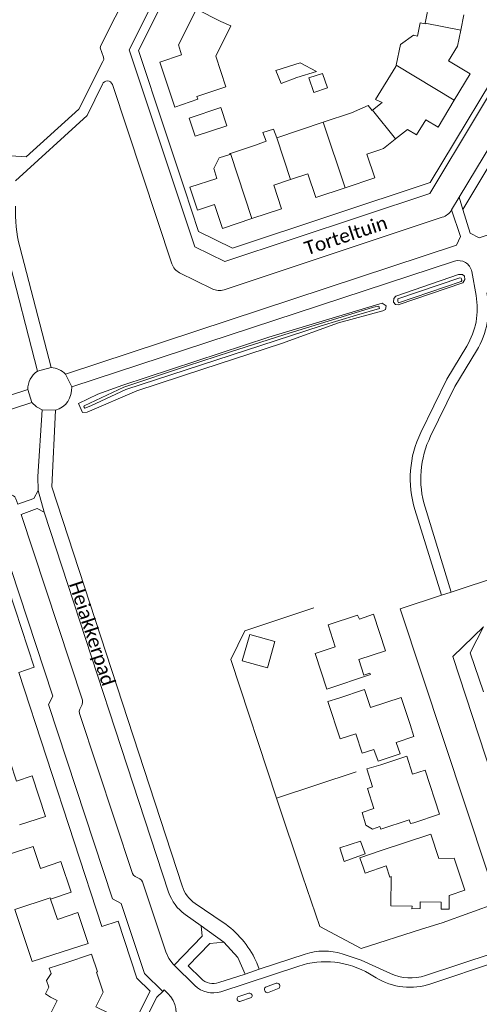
# Model space of a CAD drawing. Extents: x 177628 to 188968, y 384226 to 390673.
# Tile 218 of 256: x 184437 to 184521, y 385950 to 386131. Entities that reach past the tile are written whole.
import ezdxf

# ---------------------------------------------------------------- set-up
doc = ezdxf.new("R2010")
doc.units = 0
for name, color, linetype, lineweight in [('B01_D', 14, 'Continuous', 9), ('B01_F', 14, 'Continuous', 9), ('B01_T', 14, 'Continuous', 9), ('B02_T', 14, 'Continuous', 9), ('B07_D', 14, 'Continuous', 9), ('B11_S', 14, 'Continuous', 9), ('B14_F', 14, 'Continuous', 9), ('T01_T', 253, 'Continuous', 9), ('T04_F', 253, 'HAAG', 9), ('T05_F', 253, 'Continuous', 9), ('T09_F', 253, 'Continuous', 9), ('V00_F', 8, 'Continuous', 9), ('V00_T', 8, 'Continuous', 9), ('W01_F', 253, 'Continuous', 9), ('Z06', 7, 'Continuous', 9)]:
    doc.layers.add(name, color=color, linetype=linetype, lineweight=lineweight)
doc.styles.add('Legend', font='calibri.ttf')
doc.linetypes.add('HAAG', pattern='A,4,-1,[5,TOPOCAD.SHX,S=0.35,R=0,X=-0.35,Y=-0.35],-1', length=6)

msp = doc.modelspace()

# ---------------------------------------------------------------- linework, layer by layer
at = {"layer": 'B01_D', "linetype": 'Continuous'}
for points in [[(184495.468, 386006.476), (184500.216, 386008.043), (184501.314, 386004.718), (184506.904, 386006.564), (184508.541, 386001.606)], [(184508.541, 386001.606), (184509.257, 385999.439), (184506.002, 385998.364)], [(184503.183, 385994.264), (184507.931, 385995.832), (184509.023, 385992.528), (184511.306, 385993.282), (184513.975, 385985.197), (184509.227, 385983.629)], [(184434.707, 385977.734), (184439.451, 385979.312), (184440.793, 385975.279), (184444.55, 385976.53), (184446.423, 385970.899), (184442.674, 385969.652)], [(184442.674, 385969.652), (184443.913, 385965.927), (184447.659, 385967.173), (184449.532, 385961.544), (184444.787, 385959.966)], [(184447.119, 385945.217), (184450.66, 385943.444), (184453.319, 385948.753), (184450.968, 385949.933), (184452.283, 385952.626), (184451.07, 385956.252), (184451.272, 385956.323), (184450.19, 385959.549), (184445.45, 385957.959)]]:
    msp.add_lwpolyline(points, dxfattribs=at)
at = {"layer": 'B01_F', "linetype": 'Continuous'}
msp.add_lwpolyline([(184502.68, 385994.89), (184506.713, 385996.251), (184506.002, 385998.364)], dxfattribs=at)
at = {"layer": 'B01_T', "linetype": 'Continuous'}
for points in [[(184473.854, 386130.414), (184469.394, 386132.674), (184466.082, 386126.138), (184466.682, 386124.311), (184462.718, 386122.987), (184465.451, 386114.734), (184469.66, 386116.21)], [(184469.66, 386116.21), (184469.499, 386116.694), (184474.78, 386118.45), (184472.923, 386124.047), (184475.69, 386129.59), (184473.854, 386130.414)], [(184517.858, 386128.851), (184518.42, 386131.65)], [(184517.27, 386125.92), (184517.858, 386128.851)], [(184516.642, 386116.014), (184519.55, 386120.85), (184515.61, 386123.21), (184517.27, 386125.92)], [(184511.416, 386112.426), (184513.67, 386111.07), (184516.642, 386116.014)], [(184511.416, 386112.426), (184509.703, 386109.633), (184508.06, 386110.64)], [(184505.894, 386108.891), (184508.06, 386110.64)], [(184503.7, 386107.12), (184505.825, 386108.835)], [(184505.825, 386108.835), (184505.894, 386108.891)], [(184480.237, 386107.776), (184475.622, 386106.244)], [(184502.08, 386101.76), (184500.638, 386106.103), (184502.994, 386106.886)], [(184502.994, 386106.886), (184503.7, 386107.12)], [(184475.622, 386106.244), (184475.49, 386106.2), (184475.54, 386106.07), (184473.58, 386105.42), (184472.56, 386103.51), (184473.16, 386101.65), (184468.218, 386100.042), (184469.595, 386095.835), (184472.728, 386096.862), (184474.18, 386092.51), (184479.575, 386094.297)], [(184479.575, 386094.297), (184484.99, 386096.09), (184483.56, 386100.44), (184486.668, 386101.467)], [(184486.668, 386101.467), (184489.836, 386102.513), (184491.27, 386098.17), (184496.648, 386099.956)], [(184496.648, 386099.956), (184502.08, 386101.76)], [(184493.515, 386019.882), (184494.837, 386015.853), (184491.138, 386014.654), (184493.299, 386008.113), (184501.287, 386010.763), (184501.186, 386011.041), (184500.078, 386010.691), (184499.146, 386013.528), (184504.045, 386015.146), (184501.848, 386021.845), (184499.264, 386020.955), (184498.943, 386021.676), (184493.515, 386019.882)], [(184495.468, 386006.476), (184493.453, 386005.847), (184495.748, 385998.99), (184498.585, 385999.94), (184499.779, 385996.375), (184501.908, 385997.048)], [(184430.512, 385993.249), (184435.27, 385994.81), (184436.42, 385991.26), (184439.3, 385992.21), (184441.74, 385984.8), (184436.985, 385983.24)], [(184503.183, 385994.264), (184500.599, 385993.538), (184501.689, 385990.215), (184500.73, 385989.9), (184501.93, 385986.246)], [(184503.012, 385982.951), (184503.17, 385982.47), (184508.399, 385984.187), (184508.617, 385983.522), (184509.227, 385983.629)], [(184503.254, 385978.524), (184512.341, 385981.545), (184513.801, 385977.111), (184516.64, 385977.161), (184518.599, 385971.289), (184515.732, 385970.311), (184515.729, 385969.109)], [(184505.117, 385973.769), (184504.842, 385973.68), (184504.171, 385975.725)], [(184439.28, 385958.23), (184436.133, 385967.743)], [(184514.27, 385969.113), (184510.417, 385969.124)], [(184439.28, 385958.23), (184444.787, 385959.966)], [(184442.768, 385956.03), (184442.43, 385957.03), (184445.45, 385957.959)], [(184442.665, 385951.692), (184443.855, 385951.1), (184442.332, 385948.041)]]:
    msp.add_lwpolyline(points, dxfattribs=at)
at = {"layer": 'B02_T', "linetype": 'Continuous'}
msp.add_lwpolyline([(184474.96, 386111.29), (184473.86, 386114.63), (184468.08, 386112.71), (184469.18, 386109.4), (184474.96, 386111.29)], dxfattribs=at)
at = {"layer": 'B07_D', "linetype": 'Continuous'}
for points in [[(184511.306, 386130.09), (184517.858, 386128.851)], [(184506.012, 386122.424), (184516.642, 386116.014)], [(184501.68, 386114.169), (184505.894, 386108.891)], [(184492.636, 386111.967), (184496.648, 386099.956)], [(184484.13, 386109.123), (184486.668, 386101.467)], [(184475.622, 386106.244), (184479.575, 386094.297)], [(184436.133, 385967.743), (184442.602, 385969.868), (184442.674, 385969.652)]]:
    msp.add_lwpolyline(points, dxfattribs=at)
at = {"layer": 'B11_S', "linetype": 'Continuous'}
for points in [[(184508.783, 386139.118), (184508.813, 386138.944), (184509.406, 386139.105), (184509.258, 386137.664), (184511.068, 386133.979), (184512.128, 386134.126), (184511.306, 386130.09)], [(184511.306, 386130.09), (184511.288, 386130), (184510.391, 386130.179), (184509.884, 386127.709), (184509.192, 386127.922), (184506.77, 386126.17), (184506.012, 386122.424)], [(184506.012, 386122.424), (184505.963, 386122.184), (184502.221, 386116.107), (184503.428, 386115.541), (184501.68, 386114.169)], [(184501.68, 386114.169), (184501.588, 386114.097), (184500.886, 386114.998), (184497.829, 386113.704), (184492.636, 386111.967)], [(184484.13, 386109.123), (184483.495, 386110.705), (184481.56, 386110.064), (184482.184, 386108.466), (184480.237, 386107.776)], [(184492.636, 386111.967), (184484.13, 386109.123)], [(184501.908, 385997.048), (184502.68, 385994.89)], [(184501.93, 385986.246), (184499.759, 385985.493), (184500.45, 385983.224), (184501.695, 385982.475), (184503.012, 385982.951)], [(184503.254, 385978.524), (184499.364, 385977.237)], [(184499.986, 385975.292), (184499.364, 385977.237)], [(184499.986, 385975.292), (184500.305, 385974.383), (184504.171, 385975.725)], [(184505.117, 385973.769), (184505.025, 385968.395), (184508.906, 385968.381), (184508.886, 385967.871), (184510.406, 385967.907), (184510.417, 385969.124)], [(184514.27, 385969.113), (184514.267, 385967.821), (184515.733, 385967.826), (184515.729, 385969.109)], [(184442.768, 385956.03), (184441.909, 385954.725), (184442.365, 385953.536), (184441.761, 385952.301), (184442.665, 385951.692)]]:
    msp.add_lwpolyline(points, dxfattribs=at)
at = {"layer": 'B14_F', "linetype": 'Continuous'}
for points in [[(184483.976, 386121.459), (184488.398, 386122.846), (184491.373, 386121.277), (184487.79, 386120.137)], [(184483.976, 386121.459), (184484.899, 386119.035), (184487.79, 386120.137)], [(184490.91, 386117.424), (184493.409, 386118.26), (184492.527, 386120.896), (184490.028, 386120.06), (184490.91, 386117.424)], [(184477.789, 386013.309), (184482.418, 386011.989), (184483.796, 386016.818), (184479.167, 386018.138), (184477.789, 386013.309)], [(184496.476, 385976.53), (184495.704, 385979.056), (184499.439, 385980.278), (184500.342, 385977.95), (184496.476, 385976.53)]]:
    msp.add_lwpolyline(points, dxfattribs=at)
at = {"layer": 'T01_T', "linetype": 'Continuous'}
msp.add_lwpolyline([(184463.477, 386110.902), (184467.186, 386099.732)], dxfattribs=at)
at = {"layer": 'T04_F', "linetype": 'HAAG'}
for points in [[(184484.062, 385988.159), (184475.677, 386013.548), (184478.267, 386018.816), (184490.932, 386023.028)], [(184484.062, 385988.159), (184498.666, 385992.95)], [(184510.622, 385964.117), (184499.59, 385960.617), (184492.031, 385964.639), (184488.852, 385973.909), (184484.062, 385988.159)], [(184524.598, 385968.951), (184514.463, 385965.31)]]:
    msp.add_lwpolyline(points, dxfattribs=at)
at = {"layer": 'T05_F', "linetype": 'Continuous'}
msp.add_lwpolyline([(184510.622, 385964.117), (184514.463, 385965.31)], dxfattribs=at)
at = {"layer": 'T09_F', "linetype": 'Continuous'}
for points in [[(184518.218, 386082.563), (184506.34, 386078.483), (184505.859, 386078.547), (184505.525, 386078.977), (184505.592, 386079.684), (184505.966, 386080.076), (184517.445, 386084.048), (184518.183, 386084.066), (184518.547, 386083.777), (184518.566, 386083.125), (184518.218, 386082.563)], [(184495.457, 386075.194), (184503.552, 386077.385), (184504.065, 386077.633), (184504.182, 386078.331), (184503.41, 386078.795), (184482.684, 386072.613), (184455.916, 386063.785), (184451.322, 386062.157), (184447.815, 386060.447), (184448.517, 386058.802), (184449.366, 386058.852), (184458.499, 386062.75), (184470.551, 386066.72), (184485.012, 386071.414), (184495.457, 386075.194)]]:
    msp.add_lwpolyline(points, dxfattribs=at)
at = {"layer": 'V00_F', "linetype": 'Continuous'}
for points in [[(184482.055, 385953.507), (184484.018, 385954.24)], [(184484.552, 385953.343), (184482.425, 385952.494)], [(184476.985, 385951.737), (184479.006, 385952.401)], [(184479.493, 385951.621), (184477.355, 385950.893)]]:
    msp.add_lwpolyline(points, dxfattribs=at)
at = {"layer": 'V00_F', "linetype": 'Continuous', "extrusion": (0, 0, -1)}
for centre, radius, start, end in [((-184482.478, 385953.087), 0.596, 275.10163, 44.76875), ((-184484.14, 385953.705), 0.548, 77.10461, 221.36321), ((-184477.333, 385951.386), 0.494, 267.4296, 45.2262), ((-184479.123, 385951.932), 0.483, 75.993, 220.04907)]:
    msp.add_arc(centre, radius, start, end, dxfattribs=at)
at = {"layer": 'V00_T', "linetype": 'Continuous'}
for points in [[(184474.59, 386086.47), (184469.11, 386089.15), (184457.1, 386125.193), (184467.762, 386146.508), (184467.469, 386157.998), (184455.995, 386189.97), (184458.478, 386195.34), (184506.28, 386212.35), (184511.05, 386209.81), (184518.81, 386187.91), (184528.93, 386126.75), (184512.16, 386098.91), (184474.59, 386086.47)], [(184449.532, 386194.765), (184450.421, 386192.166), (184450.225, 386191.287), (184462.498, 386157.05), (184462.752, 386148.487), (184462.68, 386147.702), (184462.421, 386146.935), (184451.904, 386126.009), (184451.78, 386125.563), (184452.344, 386123.865)], [(184467.186, 386099.732), (184469.776, 386091.932), (184476.02, 386088.89), (184512.25, 386100.94), (184527.91, 386126.94), (184517.87, 386187.63), (184516.459, 386191.615)], [(184464.008, 386172.315), (184469.051, 386158.302), (184469.369, 386146.154), (184458.764, 386125.097), (184463.477, 386110.902)], [(184517.549, 386098.23), (184528.28, 386115.993), (184528.635, 386115.8), (184534.571, 386125.664), (184531.52, 386144.031), (184534.753, 386148.397), (184583.429, 386156.489), (184617.293, 386168.519), (184617.152, 386168.898), (184618.622, 386169.387)], [(184624.42, 386124.989), (184624.021, 386124.83), (184521.193, 386090.789), (184519.578, 386091.614), (184518.196, 386095.962)], [(184452.268, 386123.103), (184447.822, 386114.358), (184438.164, 386105.616), (184435.374, 386105.827)], [(184452.344, 386123.865), (184452.398, 386123.475), (184452.268, 386123.103)], [(184518.196, 386095.962), (184533.821, 386121.938), (184538.429, 386122.758), (184538.246, 386123.859)], [(184452.185, 386118.923), (184449.378, 386113.161), (184436.213, 386101.24)], [(184464.908, 386086.026), (184453.998, 386118.88)], [(184516.143, 386095.895), (184517.549, 386098.23)], [(184518.196, 386095.962), (184517.549, 386098.23)], [(184445.422, 386065.814), (184517.068, 386089.425), (184517.798, 386091.004), (184516.143, 386095.895)], [(184514.46, 386094.55), (184474.479, 386081.27)], [(184437.025, 386089.133), (184442.763, 386067.02)], [(184434.739, 386087.965), (184440.24, 386066.33)], [(184516.693, 386086.492), (184446.535, 386063.484)], [(184472.29, 386081.44), (184466.312, 386084.399)], [(184520.648, 386080.204), (184519.843, 386084.618)], [(184510.512, 386055.11), (184515.283, 386064.914), (184518.942, 386070.951)], [(184512.323, 386054.447), (184516.783, 386063.527), (184520.754, 386070.105)], [(184440.24, 386066.33), (184442.763, 386067.02)], [(184445.422, 386065.814), (184446.535, 386063.484)], [(184438.49, 386063.011), (184414.75, 386055.23), (184327.39, 386032.53)], [(184438.49, 386063.011), (184439.25, 386060.63)], [(184365.519, 386039.742), (184414, 386052.37), (184439.25, 386060.63)], [(184439.25, 386060.63), (184440.075, 386059.809), (184441.101, 386059.259)], [(184441.101, 386059.259), (184440.312, 386047.044), (184440.396, 386044.512)], [(184441.101, 386059.259), (184443.561, 386059.191)], [(184443.561, 386059.191), (184442.918, 386045.196), (184466.763, 385972.055)], [(184440.396, 386044.512), (184439.573, 386043.012), (184436.65, 386041.968), (184436.309, 386043.002), (184436.131, 386043.316), (184435.845, 386043.538), (184428, 386047.44), (184427.62, 386047.54), (184427.23, 386047.491), (184372.1, 386029.29), (184371.716, 386029.261), (184371.35, 386029.38), (184367.937, 386031.416), (184367.717, 386031.507)], [(184441.513, 386040.5), (184440.396, 386044.512)], [(184463.22, 385952.74), (184459.9, 385956.03), (184455.62, 385968.84), (184454, 385969.69), (184442.31, 386005.28), (184443.07, 386006.85), (184432.27, 386039.52), (184426.88, 386042.21), (184379.92, 386026.69), (184376.63, 386020.67), (184377.015, 386019.204)], [(184421.397, 386038.729), (184425.32, 386040.03), (184431.45, 386036.94), (184439.68, 386012.11), (184436.87, 386011.16), (184452.088, 385964.642), (184455.036, 385965.607), (184458.504, 385955.186), (184460.89, 385952.793), (184449.768, 385930.508), (184426.441, 385922.722), (184415.53, 385901.04), (184413.53, 385900.38), (184407.888, 385903.194)], [(184463.769, 385959.963), (184459.5, 385972.818), (184459.32, 385973.131), (184459.033, 385973.348), (184458.15, 385973.77), (184457.847, 385974.023), (184457.66, 385974.37), (184447.97, 386003.67), (184447.927, 386004.061), (184448.03, 386004.44), (184448.447, 386005.314), (184448.548, 386005.701), (184448.497, 386006.098), (184437.257, 386040.13), (184440.218, 386041.173), (184441.513, 386040.5)], [(184464.306, 385970.94), (184441.513, 386040.5)], [(184514.34, 386025.318), (184509.448, 386041.02)], [(184516.106, 386025.905), (184511.303, 386041.417)], [(184516.106, 386025.905), (184525.106, 386028.895)], [(184516.106, 386025.905), (184514.34, 386025.318)], [(184522.729, 385974.593), (184506.761, 386022.8), (184514.34, 386025.318)], [(184516.365, 386014.076), (184521.992, 386019.541)], [(184521.992, 386019.541), (184519.594, 386014.777), (184521.984, 386007.601)], [(184516.365, 386014.076), (184531.874, 385966.942), (184531.604, 385966.853), (184531.89, 385965.881), (184532.117, 385965.379)], [(184469.157, 385968.872), (184474.278, 385965.394)], [(184470.27, 385964.727), (184467.323, 385966.832)], [(184470.27, 385964.727), (184470.463, 385962.886), (184465.317, 385957.575)], [(184474.423, 385961.76), (184470.27, 385964.727)], [(184470.247, 385955.116), (184467.885, 385957.449), (184471.875, 385961.521), (184474.423, 385961.76)], [(184478.299, 385955.929), (184476.993, 385958.962), (184474.423, 385961.76)], [(184463.769, 385959.963), (184464.325, 385958.775), (184465.142, 385957.75)], [(184480.894, 385956.788), (184489.324, 385959.586)], [(184496.117, 385959.605), (184499.584, 385958.475), (184504.94, 385956.005)], [(184511.366, 385955.647), (184523.795, 385959.774)], [(184465.142, 385957.75), (184465.317, 385957.575)], [(184469.121, 385953.808), (184465.317, 385957.575)], [(184488.138, 385957.395), (184473.884, 385952.689)], [(184480.304, 385958.319), (184480.476, 385957.952), (184480.894, 385956.788)], [(184524.371, 385958.137), (184512.374, 385954.127)], [(184478.299, 385955.929), (184473.523, 385954.349)], [(184480.894, 385956.788), (184478.299, 385955.929)], [(184502.308, 385955.227), (184501.1, 385955.952)], [(184456.543, 385940.494), (184462.147, 385951.677), (184463.22, 385952.74)], [(184464.179, 385952.371), (184463.51, 385953.02), (184463.22, 385952.74)]]:
    msp.add_lwpolyline(points, dxfattribs=at)
for centre, radius, start, end in [((184453.084, 386118.571), 0.965, 18.66062, 158.62205), ((184461.2, 386095.397), 24.973, 177.32108, 194.52592), ((184513.579, 386097.378), 2.962, 287.30767, 329.9538), ((184467.506, 386086.848), 2.725, 197.56444, 244.01987), ((184517.45, 386084.181), 2.432, 10.35635, 108.14508), ((184473.596, 386084.074), 2.94, 243.63458, 287.48395), ((184507.599, 386077.826), 13.264, 328.77977, 10.32731), ((184508.025, 386077.795), 14.871, 328.86148, 11.32716), ((184442.552, 386063.02), 4.006, 44.23146, 86.97482), ((184442.483, 386063.026), 3.993, 124.1775, 180.22007), ((184442.441, 386063.143), 4.108, 285.81756, 4.75744), ((184527.743, 386046.724), 19.164, 154.04824, 197.31482), ((184528.208, 386046.649), 17.696, 153.85223, 197.19569), ((184472.605, 385973.957), 6.144, 198.03412, 235.86104), ((184472.074, 385973.483), 8.174, 198.12806, 234.46059), ((184464.431, 385950.904), 17.519, 25.04112, 55.80304), ((184492.749, 385949.274), 10.866, 71.94484, 108.37568), ((184493.042, 385942.511), 15.671, 59.05804, 108.23732), ((184472.512, 385957.409), 3.223, 225.35363, 288.29209), ((184508.537, 385965.62), 12.116, 239.06395, 288.46312), ((184508.606, 385963.954), 8.754, 245.24287, 288.37969), ((184472.416, 385957.136), 4.683, 225.2883, 288.26955), ((184460.681, 385948.766), 5.023, 333.48195, 45.86822)]:
    msp.add_arc(centre, radius, start, end, dxfattribs=at)
at = {"layer": 'W01_F', "linetype": 'Continuous'}
for points in [[(184517.67, 386083.437), (184506.319, 386079.606), (184506.282, 386079.145), (184506.454, 386078.88), (184517.944, 386082.767), (184518.014, 386082.974), (184518.004, 386083.251), (184517.897, 386083.37), (184517.67, 386083.437)], [(184498.707, 386076.636), (184502.965, 386077.81), (184502.838, 386078.289), (184501.837, 386078.073), (184485.443, 386073.004), (184475.627, 386069.885), (184467.734, 386067.338), (184456.116, 386063.429), (184448.808, 386059.987), (184448.777, 386059.826), (184448.916, 386059.578), (184450.033, 386060.023), (184456.464, 386062.992), (184492.251, 386074.654), (184498.707, 386076.636)]]:
    msp.add_lwpolyline(points, dxfattribs=at)

# ---------------------------------------------------------------- texts
at = {"layer": 'Z06', "linetype": 'Continuous', "style": 'Legend'}
for s, rotation, p in [('Torteltuin', 18.36247, (184489.686, 386087.567)), ('Heiakkerpad', 288.12681, (184446.015, 386027.399))]:
    msp.add_text(s, height=2.5, rotation=rotation, dxfattribs=at).set_placement(p)

doc.saveas('drawing.dxf')
